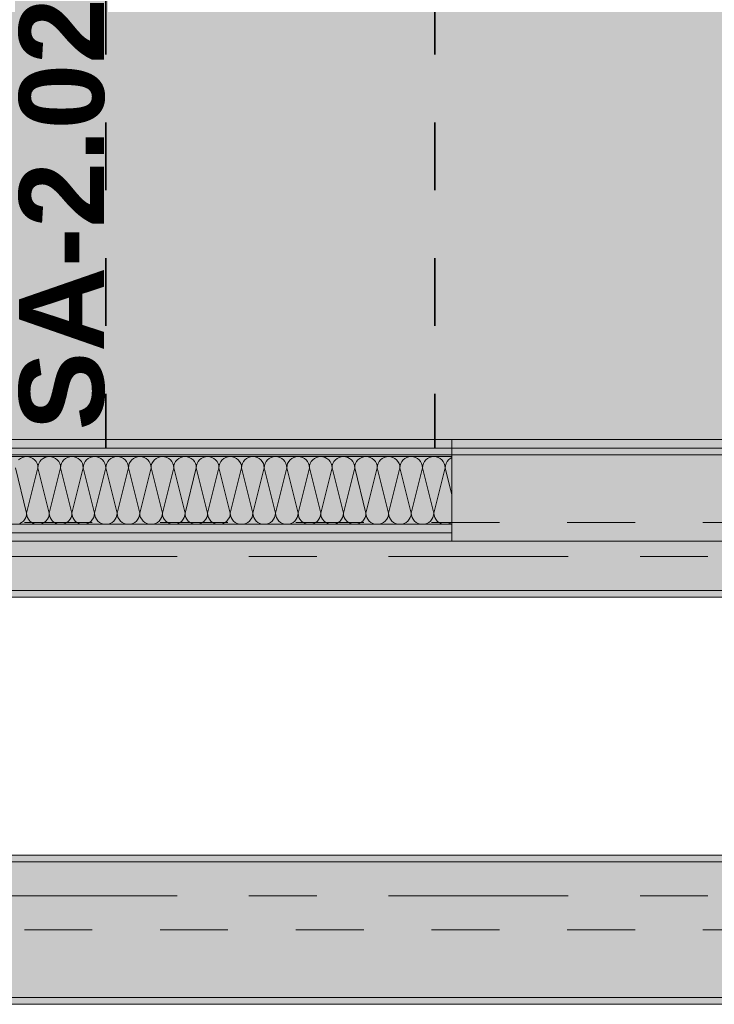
# Model space of a CAD drawing. Header units: metres. Extents: x -3.6 to 85.2, y -11 to 16.8.
# Tile 41 of 256: x 4.8 to 5.8, y 5.2 to 6.6. Entities that reach past the tile are written whole.
import ezdxf

# ---------------------------------------------------------------- set-up
doc = ezdxf.new("R2010")
doc.units = ezdxf.units.M
doc.header["$MEASUREMENT"] = 0
for name, pattern in [('Achse', [0.2, 0.1, -0.05, 0, -0.05]), ('Punktlinie weit', [0.06, 0.01, -0.05]), ('Strichlinie doppelt', [0.546806, 0.264583, -0.105833, 0.070556, -0.105833])]:
    doc.linetypes.add(name, pattern=pattern)
for name, color, linetype in [('203 - Marker.Schnitt - Ausbaudetail SA', 7, 'Continuous'), ('451 - Universal.Achsen Raster', 7, 'Continuous'), ('608 - Struktur.Träger', 7, 'Continuous'), ('Neubau_606 - Struktur.Wand Innen Ausbau', 7, 'Continuous'), ('Neubau_651 - Abdeckung.Decke abgehängt_ bekleidet', 7, 'Continuous'), ('Neubau_653 - Abdeckung.TB Verkofferung', 7, 'Continuous')]:
    doc.layers.add(name, color=color, linetype=linetype)
doc.styles.add('ERSTELLTER_STIL_1', font='txt')
pattern_1 = [(45, (0, 0), (-0.01767767, 0.01767767), [0, -0.025])]
pattern_2 = [(45, (0, 0), (-0.08485281, 0.08485281), []), (45, (-0.04243, 0.04243), (-0.08485281, 0.08485281), [0.09, -0.03])]

# ---------------------------------------------------------------- blocks, each defined once
blk = doc.blocks.new('*X21')
at = {"layer": 'Neubau_606 - Struktur.Wand Innen Ausbau', "color": 7, "linetype": 'Continuous', "lineweight": 5}
for p, q in [((4.7741, 5.9947), (4.7715, 5.9926)), ((4.777, 5.9962), (4.7741, 5.9947)), ((4.7801, 5.9972), (4.777, 5.9962)), ((4.7833, 5.9975), (4.7801, 5.9972)), ((4.7866, 5.9972), (4.7833, 5.9975)), ((4.7897, 5.9962), (4.7866, 5.9972)), ((4.7926, 5.9947), (4.7897, 5.9962)), ((4.7951, 5.9926), (4.7926, 5.9947)), ((4.8074, 5.9947), (4.8049, 5.9926)), ((4.8103, 5.9962), (4.8074, 5.9947)), ((4.8134, 5.9972), (4.8103, 5.9962)), ((4.8167, 5.9975), (4.8134, 5.9972)), ((4.8199, 5.9972), (4.8167, 5.9975)), ((4.823, 5.9962), (4.8199, 5.9972)), ((4.8259, 5.9947), (4.823, 5.9962)), ((4.8285, 5.9926), (4.8259, 5.9947)), ((4.8407, 5.9947), (4.8382, 5.9926)), ((4.8436, 5.9962), (4.8407, 5.9947)), ((4.8467, 5.9972), (4.8436, 5.9962)), ((4.85, 5.9975), (4.8467, 5.9972)), ((4.8533, 5.9972), (4.85, 5.9975)), ((4.8564, 5.9962), (4.8533, 5.9972)), ((4.8593, 5.9947), (4.8564, 5.9962)), ((4.8618, 5.9926), (4.8593, 5.9947)), ((4.8741, 5.9947), (4.8715, 5.9926)), ((4.877, 5.9962), (4.8741, 5.9947)), ((4.8801, 5.9972), (4.877, 5.9962)), ((4.8833, 5.9975), (4.8801, 5.9972)), ((4.8866, 5.9972), (4.8833, 5.9975)), ((4.8897, 5.9962), (4.8866, 5.9972)), ((4.8926, 5.9947), (4.8897, 5.9962)), ((4.8951, 5.9926), (4.8926, 5.9947)), ((4.9074, 5.9947), (4.9049, 5.9926)), ((4.9103, 5.9962), (4.9074, 5.9947)), ((4.9134, 5.9972), (4.9103, 5.9962)), ((4.9167, 5.9975), (4.9134, 5.9972)), ((4.9199, 5.9972), (4.9167, 5.9975)), ((4.923, 5.9962), (4.9199, 5.9972)), ((4.9259, 5.9947), (4.923, 5.9962)), ((4.9285, 5.9926), (4.9259, 5.9947)), ((4.9407, 5.9947), (4.9382, 5.9926)), ((4.9436, 5.9962), (4.9407, 5.9947)), ((4.9467, 5.9972), (4.9436, 5.9962)), ((4.95, 5.9975), (4.9467, 5.9972)), ((4.9533, 5.9972), (4.95, 5.9975)), ((4.9564, 5.9962), (4.9533, 5.9972)), ((4.9593, 5.9947), (4.9564, 5.9962)), ((4.9618, 5.9926), (4.9593, 5.9947)), ((4.9741, 5.9947), (4.9715, 5.9926)), ((4.977, 5.9962), (4.9741, 5.9947)), ((4.9801, 5.9972), (4.977, 5.9962)), ((4.9833, 5.9975), (4.9801, 5.9972)), ((4.9866, 5.9972), (4.9833, 5.9975)), ((4.9897, 5.9962), (4.9866, 5.9972)), ((4.9926, 5.9947), (4.9897, 5.9962)), ((4.9951, 5.9926), (4.9926, 5.9947)), ((5.0074, 5.9947), (5.0049, 5.9926)), ((5.0103, 5.9962), (5.0074, 5.9947)), ((5.0134, 5.9972), (5.0103, 5.9962)), ((5.0167, 5.9975), (5.0134, 5.9972)), ((5.0199, 5.9972), (5.0167, 5.9975)), ((5.023, 5.9962), (5.0199, 5.9972)), ((5.0259, 5.9947), (5.023, 5.9962)), ((5.0285, 5.9926), (5.0259, 5.9947)), ((5.0407, 5.9947), (5.0382, 5.9926)), ((5.0436, 5.9962), (5.0407, 5.9947)), ((5.0467, 5.9972), (5.0436, 5.9962)), ((5.05, 5.9975), (5.0467, 5.9972)), ((5.0533, 5.9972), (5.05, 5.9975)), ((5.0564, 5.9962), (5.0533, 5.9972)), ((5.0593, 5.9947), (5.0564, 5.9962)), ((5.0618, 5.9926), (5.0593, 5.9947)), ((5.0741, 5.9947), (5.0715, 5.9926)), ((5.077, 5.9962), (5.0741, 5.9947)), ((5.0801, 5.9972), (5.077, 5.9962)), ((5.0833, 5.9975), (5.0801, 5.9972)), ((5.0866, 5.9972), (5.0833, 5.9975)), ((5.0897, 5.9962), (5.0866, 5.9972)), ((5.0926, 5.9947), (5.0897, 5.9962)), ((5.0951, 5.9926), (5.0926, 5.9947)), ((5.1074, 5.9947), (5.1049, 5.9926)), ((5.1103, 5.9962), (5.1074, 5.9947)), ((5.1134, 5.9972), (5.1103, 5.9962)), ((5.1167, 5.9975), (5.1134, 5.9972)), ((5.1199, 5.9972), (5.1167, 5.9975)), ((5.123, 5.9962), (5.1199, 5.9972)), ((5.1259, 5.9947), (5.123, 5.9962)), ((5.1285, 5.9926), (5.1259, 5.9947)), ((5.1407, 5.9947), (5.1382, 5.9926)), ((5.1436, 5.9962), (5.1407, 5.9947)), ((5.1467, 5.9972), (5.1436, 5.9962)), ((5.15, 5.9975), (5.1467, 5.9972)), ((5.1533, 5.9972), (5.15, 5.9975)), ((5.1564, 5.9962), (5.1533, 5.9972)), ((5.1593, 5.9947), (5.1564, 5.9962)), ((5.1618, 5.9926), (5.1593, 5.9947)), ((5.1741, 5.9947), (5.1715, 5.9926)), ((5.177, 5.9962), (5.1741, 5.9947)), ((5.1801, 5.9972), (5.177, 5.9962)), ((5.1833, 5.9975), (5.1801, 5.9972)), ((5.1866, 5.9972), (5.1833, 5.9975)), ((5.1897, 5.9962), (5.1866, 5.9972)), ((5.1926, 5.9947), (5.1897, 5.9962)), ((5.1951, 5.9926), (5.1926, 5.9947)), ((5.2074, 5.9947), (5.2049, 5.9926)), ((5.2103, 5.9962), (5.2074, 5.9947)), ((5.2134, 5.9972), (5.2103, 5.9962)), ((5.2167, 5.9975), (5.2134, 5.9972)), ((5.2199, 5.9972), (5.2167, 5.9975)), ((5.223, 5.9962), (5.2199, 5.9972)), ((5.2259, 5.9947), (5.223, 5.9962)), ((5.2285, 5.9926), (5.2259, 5.9947)), ((5.2407, 5.9947), (5.2382, 5.9926)), ((5.2436, 5.9962), (5.2407, 5.9947)), ((5.2467, 5.9972), (5.2436, 5.9962)), ((5.25, 5.9975), (5.2467, 5.9972)), ((5.2533, 5.9972), (5.25, 5.9975)), ((5.2564, 5.9962), (5.2533, 5.9972)), ((5.2593, 5.9947), (5.2564, 5.9962)), ((5.2618, 5.9926), (5.2593, 5.9947)), ((5.2741, 5.9947), (5.2715, 5.9926)), ((5.277, 5.9962), (5.2741, 5.9947)), ((5.2801, 5.9972), (5.277, 5.9962)), ((5.2833, 5.9975), (5.2801, 5.9972)), ((5.2866, 5.9972), (5.2833, 5.9975)), ((5.2897, 5.9962), (5.2866, 5.9972)), ((5.2926, 5.9947), (5.2897, 5.9962)), ((5.2951, 5.9926), (5.2926, 5.9947)), ((5.3074, 5.9947), (5.3049, 5.9926)), ((5.3103, 5.9962), (5.3074, 5.9947)), ((5.3134, 5.9972), (5.3103, 5.9962)), ((5.3167, 5.9975), (5.3134, 5.9972)), ((5.3199, 5.9972), (5.3167, 5.9975)), ((5.323, 5.9962), (5.3199, 5.9972)), ((5.3259, 5.9947), (5.323, 5.9962)), ((5.3285, 5.9926), (5.3259, 5.9947)), ((5.3407, 5.9947), (5.3382, 5.9926)), ((5.3436, 5.9962), (5.3407, 5.9947)), ((5.3467, 5.9972), (5.3436, 5.9962)), ((5.35, 5.9975), (5.3467, 5.9972)), ((5.3533, 5.9972), (5.35, 5.9975)), ((5.3564, 5.9962), (5.3533, 5.9972)), ((5.3593, 5.9947), (5.3564, 5.9962)), ((5.3618, 5.9926), (5.3593, 5.9947)), ((5.3741, 5.9947), (5.3715, 5.9926)), ((5.377, 5.9962), (5.3741, 5.9947)), ((5.3801, 5.9972), (5.377, 5.9962)), ((5.3833, 5.9975), (5.3801, 5.9972)), ((5.3866, 5.9972), (5.3833, 5.9975)), ((5.3897, 5.9962), (5.3866, 5.9972)), ((5.3926, 5.9947), (5.3897, 5.9962)), ((5.3951, 5.9926), (5.3926, 5.9947)), ((5.4074, 5.9947), (5.4049, 5.9926)), ((5.41, 5.9961), (5.4074, 5.9947)), ((4.7667, 5.9808), (4.7833, 5.9141)), ((4.8, 5.9808), (4.7833, 5.9141)), ((4.7972, 5.9901), (4.7951, 5.9926)), ((4.7987, 5.9872), (4.7972, 5.9901)), ((4.7997, 5.9841), (4.7987, 5.9872)), ((4.8, 5.9808), (4.7997, 5.9841)), ((4.8003, 5.9841), (4.8, 5.9808)), ((4.8, 5.9808), (4.8167, 5.9141)), ((4.8013, 5.9872), (4.8003, 5.9841)), ((4.8028, 5.9901), (4.8013, 5.9872)), ((4.8049, 5.9926), (4.8028, 5.9901)), ((4.8333, 5.9808), (4.8167, 5.9141)), ((4.8305, 5.9901), (4.8285, 5.9926)), ((4.8321, 5.9872), (4.8305, 5.9901)), ((4.833, 5.9841), (4.8321, 5.9872)), ((4.8333, 5.9808), (4.833, 5.9841)), ((4.8337, 5.9841), (4.8333, 5.9808)), ((4.8333, 5.9808), (4.85, 5.9141)), ((4.8346, 5.9872), (4.8337, 5.9841)), ((4.8361, 5.9901), (4.8346, 5.9872)), ((4.8382, 5.9926), (4.8361, 5.9901)), ((4.8667, 5.9808), (4.85, 5.9141)), ((4.8639, 5.9901), (4.8618, 5.9926)), ((4.8654, 5.9872), (4.8639, 5.9901)), ((4.8663, 5.9841), (4.8654, 5.9872)), ((4.8667, 5.9808), (4.8663, 5.9841)), ((4.867, 5.9841), (4.8667, 5.9808)), ((4.8667, 5.9808), (4.8833, 5.9141)), ((4.8679, 5.9872), (4.867, 5.9841)), ((4.8695, 5.9901), (4.8679, 5.9872)), ((4.8715, 5.9926), (4.8695, 5.9901)), ((4.9, 5.9808), (4.8833, 5.9141)), ((4.8972, 5.9901), (4.8951, 5.9926)), ((4.8987, 5.9872), (4.8972, 5.9901)), ((4.8997, 5.9841), (4.8987, 5.9872)), ((4.9, 5.9808), (4.8997, 5.9841)), ((4.9003, 5.9841), (4.9, 5.9808)), ((4.9, 5.9808), (4.9167, 5.9141)), ((4.9013, 5.9872), (4.9003, 5.9841)), ((4.9028, 5.9901), (4.9013, 5.9872)), ((4.9049, 5.9926), (4.9028, 5.9901)), ((4.9333, 5.9808), (4.9167, 5.9141)), ((4.9305, 5.9901), (4.9285, 5.9926)), ((4.9321, 5.9872), (4.9305, 5.9901)), ((4.933, 5.9841), (4.9321, 5.9872)), ((4.9333, 5.9808), (4.933, 5.9841)), ((4.9337, 5.9841), (4.9333, 5.9808)), ((4.9333, 5.9808), (4.95, 5.9141)), ((4.9346, 5.9872), (4.9337, 5.9841)), ((4.9361, 5.9901), (4.9346, 5.9872)), ((4.9382, 5.9926), (4.9361, 5.9901)), ((4.9667, 5.9808), (4.95, 5.9141)), ((4.9639, 5.9901), (4.9618, 5.9926)), ((4.9654, 5.9872), (4.9639, 5.9901)), ((4.9663, 5.9841), (4.9654, 5.9872)), ((4.9667, 5.9808), (4.9663, 5.9841)), ((4.967, 5.9841), (4.9667, 5.9808)), ((4.9667, 5.9808), (4.9833, 5.9141)), ((4.9679, 5.9872), (4.967, 5.9841)), ((4.9695, 5.9901), (4.9679, 5.9872)), ((4.9715, 5.9926), (4.9695, 5.9901)), ((5, 5.9808), (4.9833, 5.9141)), ((4.9972, 5.9901), (4.9951, 5.9926)), ((4.9987, 5.9872), (4.9972, 5.9901)), ((4.9997, 5.9841), (4.9987, 5.9872)), ((5, 5.9808), (4.9997, 5.9841)), ((5.0003, 5.9841), (5, 5.9808)), ((5, 5.9808), (5.0167, 5.9141)), ((5.0013, 5.9872), (5.0003, 5.9841)), ((5.0028, 5.9901), (5.0013, 5.9872)), ((5.0049, 5.9926), (5.0028, 5.9901)), ((5.0333, 5.9808), (5.0167, 5.9141)), ((5.0305, 5.9901), (5.0285, 5.9926)), ((5.0321, 5.9872), (5.0305, 5.9901)), ((5.033, 5.9841), (5.0321, 5.9872)), ((5.0333, 5.9808), (5.033, 5.9841)), ((5.0337, 5.9841), (5.0333, 5.9808)), ((5.0333, 5.9808), (5.05, 5.9141)), ((5.0346, 5.9872), (5.0337, 5.9841)), ((5.0361, 5.9901), (5.0346, 5.9872)), ((5.0382, 5.9926), (5.0361, 5.9901)), ((5.0667, 5.9808), (5.05, 5.9141)), ((5.0639, 5.9901), (5.0618, 5.9926)), ((5.0654, 5.9872), (5.0639, 5.9901)), ((5.0663, 5.9841), (5.0654, 5.9872)), ((5.0667, 5.9808), (5.0663, 5.9841)), ((5.067, 5.9841), (5.0667, 5.9808)), ((5.0667, 5.9808), (5.0833, 5.9141)), ((5.0679, 5.9872), (5.067, 5.9841)), ((5.0695, 5.9901), (5.0679, 5.9872)), ((5.0715, 5.9926), (5.0695, 5.9901)), ((5.1, 5.9808), (5.0833, 5.9141)), ((5.0972, 5.9901), (5.0951, 5.9926)), ((5.0987, 5.9872), (5.0972, 5.9901)), ((5.0997, 5.9841), (5.0987, 5.9872)), ((5.1, 5.9808), (5.0997, 5.9841)), ((5.1003, 5.9841), (5.1, 5.9808)), ((5.1, 5.9808), (5.1167, 5.9141)), ((5.1013, 5.9872), (5.1003, 5.9841)), ((5.1028, 5.9901), (5.1013, 5.9872)), ((5.1049, 5.9926), (5.1028, 5.9901)), ((5.1333, 5.9808), (5.1167, 5.9141)), ((5.1305, 5.9901), (5.1285, 5.9926)), ((5.1321, 5.9872), (5.1305, 5.9901)), ((5.133, 5.9841), (5.1321, 5.9872)), ((5.1333, 5.9808), (5.133, 5.9841)), ((5.1337, 5.9841), (5.1333, 5.9808)), ((5.1333, 5.9808), (5.15, 5.9141)), ((5.1346, 5.9872), (5.1337, 5.9841)), ((5.1361, 5.9901), (5.1346, 5.9872)), ((5.1382, 5.9926), (5.1361, 5.9901)), ((5.1667, 5.9808), (5.15, 5.9141)), ((5.1639, 5.9901), (5.1618, 5.9926)), ((5.1654, 5.9872), (5.1639, 5.9901)), ((5.1663, 5.9841), (5.1654, 5.9872)), ((5.1667, 5.9808), (5.1663, 5.9841)), ((5.167, 5.9841), (5.1667, 5.9808)), ((5.1667, 5.9808), (5.1833, 5.9141)), ((5.1679, 5.9872), (5.167, 5.9841)), ((5.1695, 5.9901), (5.1679, 5.9872)), ((5.1715, 5.9926), (5.1695, 5.9901)), ((5.2, 5.9808), (5.1833, 5.9141)), ((5.1972, 5.9901), (5.1951, 5.9926)), ((5.1987, 5.9872), (5.1972, 5.9901)), ((5.1997, 5.9841), (5.1987, 5.9872)), ((5.2, 5.9808), (5.1997, 5.9841)), ((5.2003, 5.9841), (5.2, 5.9808)), ((5.2, 5.9808), (5.2167, 5.9141)), ((5.2013, 5.9872), (5.2003, 5.9841)), ((5.2028, 5.9901), (5.2013, 5.9872)), ((5.2049, 5.9926), (5.2028, 5.9901)), ((5.2333, 5.9808), (5.2167, 5.9141)), ((5.2305, 5.9901), (5.2285, 5.9926)), ((5.2321, 5.9872), (5.2305, 5.9901)), ((5.233, 5.9841), (5.2321, 5.9872)), ((5.2333, 5.9808), (5.233, 5.9841)), ((5.2337, 5.9841), (5.2333, 5.9808)), ((5.2333, 5.9808), (5.25, 5.9141)), ((5.2346, 5.9872), (5.2337, 5.9841)), ((5.2361, 5.9901), (5.2346, 5.9872)), ((5.2382, 5.9926), (5.2361, 5.9901)), ((5.2667, 5.9808), (5.25, 5.9141)), ((5.2639, 5.9901), (5.2618, 5.9926)), ((5.2654, 5.9872), (5.2639, 5.9901)), ((5.2663, 5.9841), (5.2654, 5.9872)), ((5.2667, 5.9808), (5.2663, 5.9841)), ((5.267, 5.9841), (5.2667, 5.9808)), ((5.2667, 5.9808), (5.2833, 5.9141)), ((5.2679, 5.9872), (5.267, 5.9841)), ((5.2695, 5.9901), (5.2679, 5.9872)), ((5.2715, 5.9926), (5.2695, 5.9901)), ((5.3, 5.9808), (5.2833, 5.9141)), ((5.2972, 5.9901), (5.2951, 5.9926)), ((5.2987, 5.9872), (5.2972, 5.9901)), ((5.2997, 5.9841), (5.2987, 5.9872)), ((5.3, 5.9808), (5.2997, 5.9841)), ((5.3003, 5.9841), (5.3, 5.9808)), ((5.3, 5.9808), (5.3167, 5.9141)), ((5.3013, 5.9872), (5.3003, 5.9841)), ((5.3028, 5.9901), (5.3013, 5.9872)), ((5.3049, 5.9926), (5.3028, 5.9901)), ((5.3333, 5.9808), (5.3167, 5.9141)), ((5.3305, 5.9901), (5.3285, 5.9926)), ((5.3321, 5.9872), (5.3305, 5.9901)), ((5.333, 5.9841), (5.3321, 5.9872)), ((5.3333, 5.9808), (5.333, 5.9841)), ((5.3337, 5.9841), (5.3333, 5.9808)), ((5.3333, 5.9808), (5.35, 5.9141)), ((5.3346, 5.9872), (5.3337, 5.9841)), ((5.3361, 5.9901), (5.3346, 5.9872)), ((5.3382, 5.9926), (5.3361, 5.9901)), ((5.3667, 5.9808), (5.35, 5.9141)), ((5.3639, 5.9901), (5.3618, 5.9926)), ((5.3654, 5.9872), (5.3639, 5.9901)), ((5.3663, 5.9841), (5.3654, 5.9872)), ((5.3667, 5.9808), (5.3663, 5.9841)), ((5.367, 5.9841), (5.3667, 5.9808)), ((5.3667, 5.9808), (5.3833, 5.9141)), ((5.3679, 5.9872), (5.367, 5.9841)), ((5.3695, 5.9901), (5.3679, 5.9872)), ((5.3715, 5.9926), (5.3695, 5.9901)), ((5.4, 5.9808), (5.3833, 5.9141)), ((5.3972, 5.9901), (5.3951, 5.9926)), ((5.3987, 5.9872), (5.3972, 5.9901)), ((5.3997, 5.9841), (5.3987, 5.9872)), ((5.4, 5.9808), (5.3997, 5.9841)), ((5.4003, 5.9841), (5.4, 5.9808)), ((5.4, 5.9808), (5.41, 5.9409)), ((5.4013, 5.9872), (5.4003, 5.9841)), ((5.4028, 5.9901), (5.4013, 5.9872)), ((5.4049, 5.9926), (5.4028, 5.9901)), ((4.7805, 5.9049), (4.7821, 5.9078)), ((4.7821, 5.9078), (4.783, 5.9109)), ((4.783, 5.9109), (4.7833, 5.9141)), ((4.7833, 5.9141), (4.7837, 5.9109)), ((4.7837, 5.9109), (4.7846, 5.9078)), ((4.7846, 5.9078), (4.7861, 5.9049)), ((4.8139, 5.9049), (4.8154, 5.9078)), ((4.8154, 5.9078), (4.8163, 5.9109)), ((4.8163, 5.9109), (4.8167, 5.9141)), ((4.8167, 5.9141), (4.817, 5.9109)), ((4.817, 5.9109), (4.8179, 5.9078)), ((4.8179, 5.9078), (4.8195, 5.9049)), ((4.8472, 5.9049), (4.8487, 5.9078)), ((4.8487, 5.9078), (4.8497, 5.9109)), ((4.8497, 5.9109), (4.85, 5.9141)), ((4.85, 5.9141), (4.8503, 5.9109)), ((4.8503, 5.9109), (4.8513, 5.9078)), ((4.8513, 5.9078), (4.8528, 5.9049)), ((4.8805, 5.9049), (4.8821, 5.9078)), ((4.8821, 5.9078), (4.883, 5.9109)), ((4.883, 5.9109), (4.8833, 5.9141)), ((4.8833, 5.9141), (4.8837, 5.9109)), ((4.8837, 5.9109), (4.8846, 5.9078)), ((4.8846, 5.9078), (4.8861, 5.9049)), ((4.9139, 5.9049), (4.9154, 5.9078)), ((4.9154, 5.9078), (4.9163, 5.9109)), ((4.9163, 5.9109), (4.9167, 5.9141)), ((4.9167, 5.9141), (4.917, 5.9109)), ((4.917, 5.9109), (4.9179, 5.9078)), ((4.9179, 5.9078), (4.9195, 5.9049)), ((4.9472, 5.9049), (4.9487, 5.9078)), ((4.9487, 5.9078), (4.9497, 5.9109)), ((4.9497, 5.9109), (4.95, 5.9141)), ((4.95, 5.9141), (4.9503, 5.9109)), ((4.9503, 5.9109), (4.9513, 5.9078)), ((4.9513, 5.9078), (4.9528, 5.9049)), ((4.9805, 5.9049), (4.9821, 5.9078)), ((4.9821, 5.9078), (4.983, 5.9109)), ((4.983, 5.9109), (4.9833, 5.9141)), ((4.9833, 5.9141), (4.9837, 5.9109)), ((4.9837, 5.9109), (4.9846, 5.9078)), ((4.9846, 5.9078), (4.9861, 5.9049)), ((5.0139, 5.9049), (5.0154, 5.9078)), ((5.0154, 5.9078), (5.0163, 5.9109)), ((5.0163, 5.9109), (5.0167, 5.9141)), ((5.0167, 5.9141), (5.017, 5.9109)), ((5.017, 5.9109), (5.0179, 5.9078)), ((5.0179, 5.9078), (5.0195, 5.9049)), ((5.0472, 5.9049), (5.0487, 5.9078)), ((5.0487, 5.9078), (5.0497, 5.9109)), ((5.0497, 5.9109), (5.05, 5.9141)), ((5.05, 5.9141), (5.0503, 5.9109)), ((5.0503, 5.9109), (5.0513, 5.9078)), ((5.0513, 5.9078), (5.0528, 5.9049)), ((5.0805, 5.9049), (5.0821, 5.9078)), ((5.0821, 5.9078), (5.083, 5.9109)), ((5.083, 5.9109), (5.0833, 5.9141)), ((5.0833, 5.9141), (5.0837, 5.9109)), ((5.0837, 5.9109), (5.0846, 5.9078)), ((5.0846, 5.9078), (5.0861, 5.9049)), ((5.1139, 5.9049), (5.1154, 5.9078)), ((5.1154, 5.9078), (5.1163, 5.9109)), ((5.1163, 5.9109), (5.1167, 5.9141)), ((5.1167, 5.9141), (5.117, 5.9109)), ((5.117, 5.9109), (5.1179, 5.9078)), ((5.1179, 5.9078), (5.1195, 5.9049)), ((5.1472, 5.9049), (5.1487, 5.9078)), ((5.1487, 5.9078), (5.1497, 5.9109)), ((5.1497, 5.9109), (5.15, 5.9141)), ((5.15, 5.9141), (5.1503, 5.9109)), ((5.1503, 5.9109), (5.1513, 5.9078)), ((5.1513, 5.9078), (5.1528, 5.9049)), ((5.1805, 5.9049), (5.1821, 5.9078)), ((5.1821, 5.9078), (5.183, 5.9109)), ((5.183, 5.9109), (5.1833, 5.9141)), ((5.1833, 5.9141), (5.1837, 5.9109)), ((5.1837, 5.9109), (5.1846, 5.9078)), ((5.1846, 5.9078), (5.1861, 5.9049)), ((5.2139, 5.9049), (5.2154, 5.9078)), ((5.2154, 5.9078), (5.2163, 5.9109)), ((5.2163, 5.9109), (5.2167, 5.9141)), ((5.2167, 5.9141), (5.217, 5.9109)), ((5.217, 5.9109), (5.2179, 5.9078)), ((5.2179, 5.9078), (5.2195, 5.9049)), ((5.2472, 5.9049), (5.2487, 5.9078)), ((5.2487, 5.9078), (5.2497, 5.9109)), ((5.2497, 5.9109), (5.25, 5.9141)), ((5.25, 5.9141), (5.2503, 5.9109)), ((5.2503, 5.9109), (5.2513, 5.9078)), ((5.2513, 5.9078), (5.2528, 5.9049)), ((5.2805, 5.9049), (5.2821, 5.9078)), ((5.2821, 5.9078), (5.283, 5.9109)), ((5.283, 5.9109), (5.2833, 5.9141)), ((5.2833, 5.9141), (5.2837, 5.9109)), ((5.2837, 5.9109), (5.2846, 5.9078)), ((5.2846, 5.9078), (5.2861, 5.9049)), ((5.3139, 5.9049), (5.3154, 5.9078)), ((5.3154, 5.9078), (5.3163, 5.9109)), ((5.3163, 5.9109), (5.3167, 5.9141)), ((5.3167, 5.9141), (5.317, 5.9109)), ((5.317, 5.9109), (5.3179, 5.9078)), ((5.3179, 5.9078), (5.3195, 5.9049)), ((5.3472, 5.9049), (5.3487, 5.9078)), ((5.3487, 5.9078), (5.3497, 5.9109)), ((5.3497, 5.9109), (5.35, 5.9141)), ((5.35, 5.9141), (5.3503, 5.9109)), ((5.3503, 5.9109), (5.3513, 5.9078)), ((5.3513, 5.9078), (5.3528, 5.9049)), ((5.3805, 5.9049), (5.3821, 5.9078)), ((5.3821, 5.9078), (5.383, 5.9109)), ((5.383, 5.9109), (5.3833, 5.9141)), ((5.3833, 5.9141), (5.3837, 5.9109)), ((5.3837, 5.9109), (5.3846, 5.9078)), ((5.3846, 5.9078), (5.3861, 5.9049)), ((4.773, 5.8988), (4.7759, 5.9003)), ((4.7759, 5.9003), (4.7785, 5.9024)), ((4.7785, 5.9024), (4.7805, 5.9049)), ((4.7861, 5.9049), (4.7882, 5.9024)), ((4.7882, 5.9024), (4.7907, 5.9003)), ((4.7907, 5.9003), (4.7936, 5.8988)), ((4.7936, 5.8988), (4.7967, 5.8978)), ((4.7967, 5.8978), (4.8, 5.8975)), ((4.8, 5.8975), (4.8033, 5.8978)), ((4.8033, 5.8978), (4.8064, 5.8988)), ((4.8064, 5.8988), (4.8093, 5.9003)), ((4.8093, 5.9003), (4.8118, 5.9024)), ((4.8118, 5.9024), (4.8139, 5.9049)), ((4.8195, 5.9049), (4.8215, 5.9024)), ((4.8215, 5.9024), (4.8241, 5.9003)), ((4.8241, 5.9003), (4.827, 5.8988)), ((4.827, 5.8988), (4.8301, 5.8978)), ((4.8301, 5.8978), (4.8333, 5.8975)), ((4.8333, 5.8975), (4.8366, 5.8978)), ((4.8366, 5.8978), (4.8397, 5.8988)), ((4.8397, 5.8988), (4.8426, 5.9003)), ((4.8426, 5.9003), (4.8451, 5.9024)), ((4.8451, 5.9024), (4.8472, 5.9049)), ((4.8528, 5.9049), (4.8549, 5.9024)), ((4.8549, 5.9024), (4.8574, 5.9003)), ((4.8574, 5.9003), (4.8603, 5.8988)), ((4.8603, 5.8988), (4.8634, 5.8978)), ((4.8634, 5.8978), (4.8667, 5.8975)), ((4.8667, 5.8975), (4.8699, 5.8978)), ((4.8699, 5.8978), (4.873, 5.8988)), ((4.873, 5.8988), (4.8759, 5.9003)), ((4.8759, 5.9003), (4.8785, 5.9024)), ((4.8785, 5.9024), (4.8805, 5.9049)), ((4.8861, 5.9049), (4.8882, 5.9024)), ((4.8882, 5.9024), (4.8907, 5.9003)), ((4.8907, 5.9003), (4.8936, 5.8988)), ((4.8936, 5.8988), (4.8967, 5.8978)), ((4.8967, 5.8978), (4.9, 5.8975)), ((4.9, 5.8975), (4.9033, 5.8978)), ((4.9033, 5.8978), (4.9064, 5.8988)), ((4.9064, 5.8988), (4.9093, 5.9003)), ((4.9093, 5.9003), (4.9118, 5.9024)), ((4.9118, 5.9024), (4.9139, 5.9049)), ((4.9195, 5.9049), (4.9215, 5.9024)), ((4.9215, 5.9024), (4.9241, 5.9003)), ((4.9241, 5.9003), (4.927, 5.8988)), ((4.927, 5.8988), (4.9301, 5.8978)), ((4.9301, 5.8978), (4.9333, 5.8975)), ((4.9333, 5.8975), (4.9366, 5.8978)), ((4.9366, 5.8978), (4.9397, 5.8988)), ((4.9397, 5.8988), (4.9426, 5.9003)), ((4.9426, 5.9003), (4.9451, 5.9024)), ((4.9451, 5.9024), (4.9472, 5.9049)), ((4.9528, 5.9049), (4.9549, 5.9024)), ((4.9549, 5.9024), (4.9574, 5.9003)), ((4.9574, 5.9003), (4.9603, 5.8988)), ((4.9603, 5.8988), (4.9634, 5.8978)), ((4.9634, 5.8978), (4.9667, 5.8975)), ((4.9667, 5.8975), (4.9699, 5.8978)), ((4.9699, 5.8978), (4.973, 5.8988)), ((4.973, 5.8988), (4.9759, 5.9003)), ((4.9759, 5.9003), (4.9785, 5.9024)), ((4.9785, 5.9024), (4.9805, 5.9049)), ((4.9861, 5.9049), (4.9882, 5.9024)), ((4.9882, 5.9024), (4.9907, 5.9003)), ((4.9907, 5.9003), (4.9936, 5.8988)), ((4.9936, 5.8988), (4.9967, 5.8978)), ((4.9967, 5.8978), (5, 5.8975)), ((5, 5.8975), (5.0033, 5.8978)), ((5.0033, 5.8978), (5.0064, 5.8988)), ((5.0064, 5.8988), (5.0093, 5.9003)), ((5.0093, 5.9003), (5.0118, 5.9024)), ((5.0118, 5.9024), (5.0139, 5.9049)), ((5.0195, 5.9049), (5.0215, 5.9024)), ((5.0215, 5.9024), (5.0241, 5.9003)), ((5.0241, 5.9003), (5.027, 5.8988)), ((5.027, 5.8988), (5.0301, 5.8978)), ((5.0301, 5.8978), (5.0333, 5.8975)), ((5.0333, 5.8975), (5.0366, 5.8978)), ((5.0366, 5.8978), (5.0397, 5.8988)), ((5.0397, 5.8988), (5.0426, 5.9003)), ((5.0426, 5.9003), (5.0451, 5.9024)), ((5.0451, 5.9024), (5.0472, 5.9049)), ((5.0528, 5.9049), (5.0549, 5.9024)), ((5.0549, 5.9024), (5.0574, 5.9003)), ((5.0574, 5.9003), (5.0603, 5.8988)), ((5.0603, 5.8988), (5.0634, 5.8978)), ((5.0634, 5.8978), (5.0667, 5.8975)), ((5.0667, 5.8975), (5.0699, 5.8978)), ((5.0699, 5.8978), (5.073, 5.8988)), ((5.073, 5.8988), (5.0759, 5.9003)), ((5.0759, 5.9003), (5.0785, 5.9024)), ((5.0785, 5.9024), (5.0805, 5.9049)), ((5.0861, 5.9049), (5.0882, 5.9024)), ((5.0882, 5.9024), (5.0907, 5.9003)), ((5.0907, 5.9003), (5.0936, 5.8988)), ((5.0936, 5.8988), (5.0967, 5.8978)), ((5.0967, 5.8978), (5.1, 5.8975)), ((5.1, 5.8975), (5.1033, 5.8978)), ((5.1033, 5.8978), (5.1064, 5.8988)), ((5.1064, 5.8988), (5.1093, 5.9003)), ((5.1093, 5.9003), (5.1118, 5.9024)), ((5.1118, 5.9024), (5.1139, 5.9049)), ((5.1195, 5.9049), (5.1215, 5.9024)), ((5.1215, 5.9024), (5.1241, 5.9003)), ((5.1241, 5.9003), (5.127, 5.8988)), ((5.127, 5.8988), (5.1301, 5.8978)), ((5.1301, 5.8978), (5.1333, 5.8975)), ((5.1333, 5.8975), (5.1366, 5.8978)), ((5.1366, 5.8978), (5.1397, 5.8988)), ((5.1397, 5.8988), (5.1426, 5.9003)), ((5.1426, 5.9003), (5.1451, 5.9024)), ((5.1451, 5.9024), (5.1472, 5.9049)), ((5.1528, 5.9049), (5.1549, 5.9024)), ((5.1549, 5.9024), (5.1574, 5.9003)), ((5.1574, 5.9003), (5.1603, 5.8988)), ((5.1603, 5.8988), (5.1634, 5.8978)), ((5.1634, 5.8978), (5.1667, 5.8975)), ((5.1667, 5.8975), (5.1699, 5.8978)), ((5.1699, 5.8978), (5.173, 5.8988)), ((5.173, 5.8988), (5.1759, 5.9003)), ((5.1759, 5.9003), (5.1785, 5.9024)), ((5.1785, 5.9024), (5.1805, 5.9049)), ((5.1861, 5.9049), (5.1882, 5.9024)), ((5.1882, 5.9024), (5.1907, 5.9003)), ((5.1907, 5.9003), (5.1936, 5.8988)), ((5.1936, 5.8988), (5.1967, 5.8978)), ((5.1967, 5.8978), (5.2, 5.8975)), ((5.2, 5.8975), (5.2033, 5.8978)), ((5.2033, 5.8978), (5.2064, 5.8988)), ((5.2064, 5.8988), (5.2093, 5.9003)), ((5.2093, 5.9003), (5.2118, 5.9024)), ((5.2118, 5.9024), (5.2139, 5.9049)), ((5.2195, 5.9049), (5.2215, 5.9024)), ((5.2215, 5.9024), (5.2241, 5.9003)), ((5.2241, 5.9003), (5.227, 5.8988)), ((5.227, 5.8988), (5.2301, 5.8978)), ((5.2301, 5.8978), (5.2333, 5.8975)), ((5.2333, 5.8975), (5.2366, 5.8978)), ((5.2366, 5.8978), (5.2397, 5.8988)), ((5.2397, 5.8988), (5.2426, 5.9003)), ((5.2426, 5.9003), (5.2451, 5.9024)), ((5.2451, 5.9024), (5.2472, 5.9049)), ((5.2528, 5.9049), (5.2549, 5.9024)), ((5.2549, 5.9024), (5.2574, 5.9003)), ((5.2574, 5.9003), (5.2603, 5.8988)), ((5.2603, 5.8988), (5.2634, 5.8978)), ((5.2634, 5.8978), (5.2667, 5.8975)), ((5.2667, 5.8975), (5.2699, 5.8978)), ((5.2699, 5.8978), (5.273, 5.8988)), ((5.273, 5.8988), (5.2759, 5.9003)), ((5.2759, 5.9003), (5.2785, 5.9024)), ((5.2785, 5.9024), (5.2805, 5.9049)), ((5.2861, 5.9049), (5.2882, 5.9024)), ((5.2882, 5.9024), (5.2907, 5.9003)), ((5.2907, 5.9003), (5.2936, 5.8988)), ((5.2936, 5.8988), (5.2967, 5.8978)), ((5.2967, 5.8978), (5.3, 5.8975)), ((5.3, 5.8975), (5.3033, 5.8978)), ((5.3033, 5.8978), (5.3064, 5.8988)), ((5.3064, 5.8988), (5.3093, 5.9003)), ((5.3093, 5.9003), (5.3118, 5.9024)), ((5.3118, 5.9024), (5.3139, 5.9049)), ((5.3195, 5.9049), (5.3215, 5.9024)), ((5.3215, 5.9024), (5.3241, 5.9003)), ((5.3241, 5.9003), (5.327, 5.8988)), ((5.327, 5.8988), (5.3301, 5.8978)), ((5.3301, 5.8978), (5.3333, 5.8975)), ((5.3333, 5.8975), (5.3366, 5.8978)), ((5.3366, 5.8978), (5.3397, 5.8988)), ((5.3397, 5.8988), (5.3426, 5.9003)), ((5.3426, 5.9003), (5.3451, 5.9024)), ((5.3451, 5.9024), (5.3472, 5.9049)), ((5.3528, 5.9049), (5.3549, 5.9024)), ((5.3549, 5.9024), (5.3574, 5.9003)), ((5.3574, 5.9003), (5.3603, 5.8988)), ((5.3603, 5.8988), (5.3634, 5.8978)), ((5.3634, 5.8978), (5.3667, 5.8975)), ((5.3667, 5.8975), (5.3699, 5.8978)), ((5.3699, 5.8978), (5.373, 5.8988)), ((5.373, 5.8988), (5.3759, 5.9003)), ((5.3759, 5.9003), (5.3785, 5.9024)), ((5.3785, 5.9024), (5.3805, 5.9049)), ((5.3861, 5.9049), (5.3882, 5.9024)), ((5.3882, 5.9024), (5.3907, 5.9003)), ((5.3907, 5.9003), (5.3936, 5.8988)), ((5.3936, 5.8988), (5.3967, 5.8978)), ((5.3967, 5.8978), (5.4, 5.8975)), ((5.4, 5.8975), (5.4033, 5.8978)), ((5.4033, 5.8978), (5.4064, 5.8988)), ((5.4064, 5.8988), (5.4093, 5.9003)), ((5.4093, 5.9003), (5.41, 5.9009))]:
    blk.add_line(p, q, dxfattribs=at)

msp = doc.modelspace()

# ---------------------------------------------------------------- hatches: boundary and pattern name
at = {"layer": '608 - Struktur.Träger', "linetype": 'Continuous', "lineweight": 0, "true_color": 0x000000}
h = msp.add_hatch(dxfattribs=at)
h.set_pattern_fill('Gips_0001', color=18, style=0, pattern_type=2)
h.set_pattern_definition(pattern_1)
h.paths.add_polyline_path([(0.69, 6), (7.57, 6), (7.57, 6.01), (0.69, 6.01)])
h = msp.add_hatch(dxfattribs=at)
h.set_pattern_fill('Beton__Stahlbeton_0001', color=18, style=0, pattern_type=2)
h.set_pattern_definition(pattern_2)
h.paths.add_polyline_path([(0.69, 6), (0.38, 6), (0.38, 5.8), (0.69, 5.8), (7.57, 5.8), (7.89, 5.8), (11.17, 5.8), (11.49, 5.8), (14.86, 5.8), (15.02, 5.8), (18.37, 5.8), (18.69, 5.8), (22.04, 5.8), (22.2, 5.8), (25.57, 5.8), (25.89, 5.8), (32.77, 5.8), (33.09, 5.8), (36.46, 5.8), (36.6, 5.8), (39.97, 5.8), (40.29, 5.8), (47.17, 5.8), (47.49, 5.8), (54.37, 5.8), (54.69, 5.8), (58.06, 5.8), (58.195, 5.8), (61.57, 5.8), (61.88, 5.8), (61.88, 6), (61.57, 6), (54.69, 6), (54.37, 6), (50.9225, 6), (50.8575, 6), (47.49, 6), (47.17, 6), (40.29, 6), (39.97, 6), (33.09, 6), (32.77, 6), (25.89, 6), (25.57, 6), (18.69, 6), (18.37, 6), (11.49, 6), (11.17, 6), (7.89, 6), (7.57, 6)])
h = msp.add_hatch(dxfattribs=at)
h.set_pattern_fill('Gips_0001', color=18, style=0, pattern_type=2)
h.set_pattern_definition(pattern_1)
h.paths.add_polyline_path([(0.69, 5.8), (0.69, 5.79), (7.57, 5.79), (7.57, 5.8)])
h = msp.add_hatch(dxfattribs=at)
h.set_pattern_fill('Beton__Stahlbeton_0001', color=18, style=0, pattern_type=2)
h.set_pattern_definition(pattern_2)
h.paths.add_polyline_path([(0.69, 5.4), (0.38, 5.4), (0.38, 5.2), (0.69, 5.2), (7.57, 5.2), (7.89, 5.2), (11.17, 5.2), (11.49, 5.2), (14.86, 5.2), (15.02, 5.2), (18.37, 5.2), (18.69, 5.2), (22.04, 5.2), (22.2, 5.2), (25.57, 5.2), (25.89, 5.2), (29.26, 5.2), (29.42, 5.2), (32.77, 5.2), (33.09, 5.2), (36.46, 5.2), (36.6, 5.2), (39.97, 5.2), (40.29, 5.2), (47.16, 5.2), (47.49, 5.2), (54.37, 5.2), (54.69, 5.2), (58.06, 5.2), (58.195, 5.2), (61.57, 5.2), (61.88, 5.2), (61.88, 5.4), (61.57, 5.4), (58.195, 5.4), (58.06, 5.4), (54.69, 5.4), (54.37, 5.4), (47.49, 5.4), (47.17, 5.4), (40.29, 5.4), (39.97, 5.4), (36.6, 5.4), (36.46, 5.4), (33.09, 5.4), (32.77, 5.4), (29.42, 5.4), (29.26, 5.4), (25.89, 5.4), (25.57, 5.4), (22.2, 5.4), (22.04, 5.4), (18.69, 5.4), (18.37, 5.4), (15.02, 5.4), (14.86, 5.4), (11.49, 5.4), (11.17, 5.4), (7.89, 5.4), (7.57, 5.4)])
h = msp.add_hatch(dxfattribs=at)
h.set_pattern_fill('Gips_0001', color=18, style=0, pattern_type=2)
h.set_pattern_definition(pattern_1)
h.paths.add_polyline_path([(0.69, 5.41), (0.69, 5.4), (7.57, 5.4), (7.57, 5.41)])
h = msp.add_hatch(dxfattribs=at)
h.set_pattern_fill('Gips_0001', color=18, style=0, pattern_type=2)
h.set_pattern_definition(pattern_1)
h.paths.add_polyline_path([(0.69, 5.2), (0.69, 5.19), (7.57, 5.19), (7.57, 5.2)])
at = {"layer": 'Neubau_606 - Struktur.Wand Innen Ausbau', "linetype": 'Continuous', "lineweight": 0, "true_color": 0x000000}
h = msp.add_hatch(dxfattribs=at)
h.set_pattern_fill('Gips_0001', color=18, style=0, pattern_type=2)
h.set_pattern_definition(pattern_1)
h.paths.add_polyline_path([(2.7, 6.0225), (2.7, 6.01), (5.41, 6.01), (5.41, 6.0225)])
h = msp.add_hatch(dxfattribs=at)
h.set_pattern_fill('Gips_0001', color=18, style=0, pattern_type=2)
h.set_pattern_definition(pattern_1)
h.paths.add_polyline_path([(2.7, 6.01), (2.7, 5.9975), (5.41, 5.9975), (5.41, 6.01)])
h = msp.add_hatch(dxfattribs=at)
h.set_pattern_fill('Gips_0001', color=18, style=0, pattern_type=2)
h.set_pattern_definition(pattern_1)
h.paths.add_polyline_path([(2.7, 5.8975), (2.7, 5.885), (5.41, 5.885), (5.41, 5.8975)])
h = msp.add_hatch(dxfattribs=at)
h.set_pattern_fill('Gips_0001', color=18, style=0, pattern_type=2)
h.set_pattern_definition(pattern_1)
h.paths.add_polyline_path([(2.7, 5.8725), (5.41, 5.8725), (5.41, 5.885), (2.7, 5.885)])
at = {"layer": 'Neubau_651 - Abdeckung.Decke abgehängt_ bekleidet', "linetype": 'Continuous', "lineweight": 13, "true_color": 0xffbfbf}
h = msp.add_hatch(dxfattribs=at)
h.set_pattern_fill('sechseckig_0001', color=254, style=0, pattern_type=2)
h.set_pattern_definition([(90, (0, 0), (-0.1299038, 0), [0.075, -0.15]), (90, (-0.06495, 0.1125), (-0.1299038, 0), [0.075, -0.15]), (150, (5e-18, 0.075), (0.0649519, 0.1125), [0.075, -0.15]), (150, (-0.1299, 0.075), (0.0649519, 0.1125), [0.075, -0.15]), (210, (0, 0), (-0.0649519, 0.1125), [0.075, -0.15]), (210, (-0.1299, 8e-18), (-0.0649519, 0.1125), [0.075, -0.15])])
h.paths.add_polyline_path([(0.235, 6.01), (7.89, 6.01), (7.89, 8.09), (0.235, 8.09)])
h.paths.add_polyline_path([(3.23, 7.39), (3.93, 7.39), (3.93, 6.71), (3.23, 6.71)], flags=0)

# ---------------------------------------------------------------- linework, layer by layer
at = {"layer": '451 - Universal.Achsen Raster', "color": 160, "linetype": 'Strichlinie doppelt', "lineweight": 9, "true_color": 0x3232ff}
for p, q in [((64.935, 5.85), (-3.175, 5.85)), ((64.935, 5.35), (-3.175, 5.35))]:
    msp.add_line(p, q, dxfattribs=at)
at = {"layer": '608 - Struktur.Träger', "color": 7, "linetype": 'Continuous', "lineweight": 13}
for p, q in [((0.38, 6.01), (61.88, 6.01)), ((7.57, 6), (0.69, 6)), ((0.38, 5.79), (61.88, 5.79)), ((0.38, 5.41), (61.88, 5.41)), ((7.57, 5.4), (0.69, 5.4)), ((0.38, 5.19), (61.88, 5.19))]:
    msp.add_line(p, q, dxfattribs=at)
at = {"layer": '608 - Struktur.Träger', "color": 7, "linetype": 'Continuous', "lineweight": 5}
for p, q in [((7.57, 6.01), (0.69, 6.01)), ((7.57, 5.79), (0.69, 5.79)), ((7.57, 5.41), (0.69, 5.41)), ((7.57, 5.19), (0.69, 5.19))]:
    msp.add_line(p, q, dxfattribs=at)
at = {"layer": '608 - Struktur.Träger', "color": 7, "linetype": 'Achse', "lineweight": 9}
for p, q in [((0.38, 5.9), (61.88, 5.9)), ((0.38, 5.3), (61.88, 5.3))]:
    msp.add_line(p, q, dxfattribs=at)
at = {"layer": '608 - Struktur.Träger', "color": 7, "linetype": 'Continuous', "lineweight": 13, "flags": 128}
for points in [[(32.77, 5.8), (25.89, 5.8), (25.57, 5.8), (22.2, 5.8), (22.04, 5.8), (18.69, 5.8), (18.37, 5.8), (15.02, 5.8), (14.86, 5.8), (11.49, 5.8), (11.17, 5.8), (7.89, 5.8), (7.57, 5.8), (0.69, 5.8), (0.38, 5.8)], [(32.77, 5.2), (29.42, 5.2), (29.26, 5.2), (25.89, 5.2), (25.57, 5.2), (22.2, 5.2), (22.04, 5.2), (18.69, 5.2), (18.37, 5.2), (15.02, 5.2), (14.86, 5.2), (11.49, 5.2), (11.17, 5.2), (7.89, 5.2), (7.57, 5.2), (0.69, 5.2), (0.38, 5.2)]]:
    msp.add_lwpolyline(points, dxfattribs=at)
at = {"layer": 'Neubau_606 - Struktur.Wand Innen Ausbau', "color": 1, "linetype": 'Continuous', "lineweight": 9}
for p, q in [((5.41, 6.01), (2.7, 6.01)), ((5.41, 5.885), (2.7, 5.885))]:
    msp.add_line(p, q, dxfattribs=at)
at = {"layer": 'Neubau_606 - Struktur.Wand Innen Ausbau', "color": 1, "linetype": 'Continuous', "lineweight": 13}
for p, q in [((5.41, 6.0225), (5.41, 6.01)), ((6.42, 6.0225), (5.41, 6.0225)), ((5.41, 6.01), (5.41, 5.9975)), ((5.41, 5.9975), (2.7, 5.9975)), ((5.41, 5.9975), (5.41, 5.8975)), ((5.41, 5.8975), (2.7, 5.8975)), ((5.41, 5.8975), (5.41, 5.885)), ((5.41, 5.885), (5.41, 5.8725)), ((5.41, 5.8725), (6.42, 5.8725))]:
    msp.add_line(p, q, dxfattribs=at)
at = {"layer": 'Neubau_606 - Struktur.Wand Innen Ausbau', "color": 1, "linetype": 'Continuous', "lineweight": 13, "flags": 128}
for points in [[(5.41, 6.0225), (2.7, 6.0225)], [(4.195, 5.8725), (5.41, 5.8725)]]:
    msp.add_lwpolyline(points, dxfattribs=at)
at = {"layer": 'Neubau_651 - Abdeckung.Decke abgehängt_ bekleidet', "color": 1, "linetype": 'Achse', "lineweight": 35}
for p, q in [((4.9, 8.09), (4.9, 6.01)), ((5.385, 8.09), (5.385, 6.01))]:
    msp.add_line(p, q, dxfattribs=at)
at = {"layer": 'Neubau_651 - Abdeckung.Decke abgehängt_ bekleidet', "color": 1, "linetype": 'Punktlinie weit', "lineweight": 13, "flags": 128}
msp.add_lwpolyline([(0.235, 6.01), (7.89, 6.01), (7.89, 8.09), (0.235, 8.09)], close=True, dxfattribs=at)
at = {"layer": 'Neubau_653 - Abdeckung.TB Verkofferung', "color": 1, "linetype": 'Continuous', "lineweight": 9}
msp.add_line((0.235, 5.8725), (7.655, 5.8725), dxfattribs=at)
at = {"layer": 'Neubau_653 - Abdeckung.TB Verkofferung', "color": 1, "linetype": 'Continuous', "lineweight": 5}
msp.add_line((7.655, 5.19), (4.195, 5.19), dxfattribs=at)

# ---------------------------------------------------------------- block references
at = {"layer": 'Neubau_606 - Struktur.Wand Innen Ausbau', "color": 1, "lineweight": 13}
msp.add_blockref('*X21', (0, 0), dxfattribs=at)

# ---------------------------------------------------------------- texts
at = {"layer": '203 - Marker.Schnitt - Ausbaudetail SA', "color": 7, "lineweight": 13, "insert": (4.899, 6.0359), "char_height": 0.125, "attachment_point": 7, "rotation": 90, "style": 'ERSTELLTER_STIL_1'}
msp.add_mtext('\\A1;{\\pql;\\pt0;\\fArial|b1|i0|c0|p38;SA-2.02}', dxfattribs=at)

doc.saveas('drawing.dxf')
